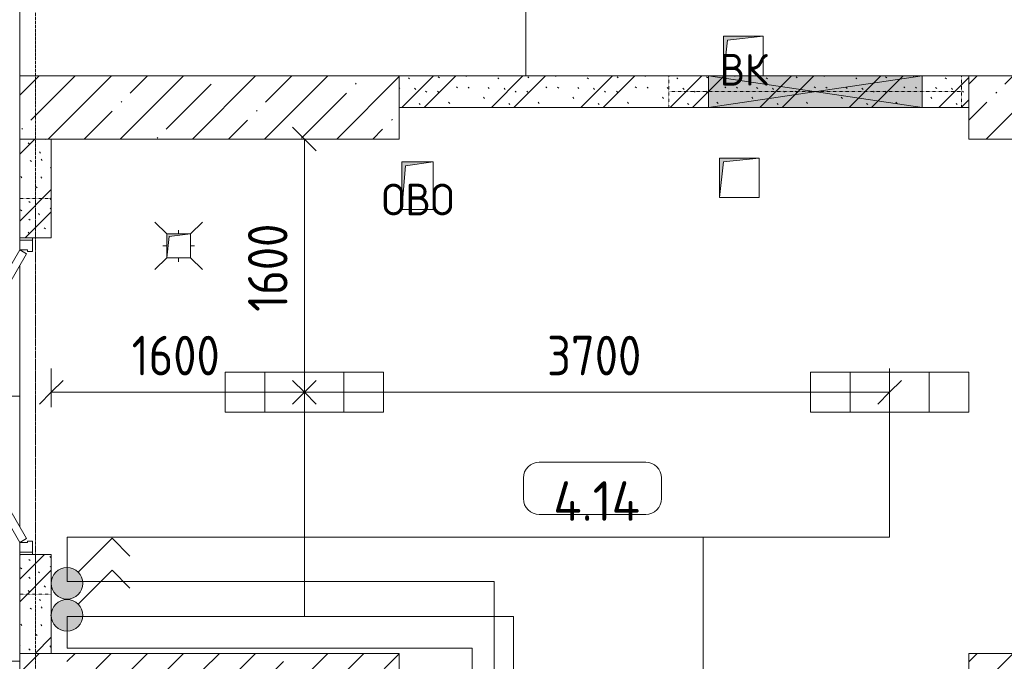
# Model space of a CAD drawing. Header units: millimetres. Extents: x -32229 to 170644, y -13689 to 125138.
# Tile 153 of 208: x 24735 to 30960, y 94150 to 98204. Entities that reach past the tile are written whole.
import ezdxf

# ---------------------------------------------------------------- set-up
doc = ezdxf.new("R2010")
doc.units = ezdxf.units.MM
doc.linetypes.add('3_ Штрих_ 1 х 1 мм', pattern=[2, 1, -1])
doc.linetypes.add('ADSK_Линия сетки', pattern=[25, 20, -2.5, 0, -2.5])
for name, color, linetype, lineweight in [('A-ANNO-DIMS', 7, 'Continuous', 9), ('A-ANNO-DIMS-200', 7, 'Continuous', 9), ('A-ANNO-NOTE', 7, 'Continuous', 18), ('A-AREA-IDEN', 7, 'Continuous', 9), ('A-DOOR', 7, 'Continuous', 18), ('A-DOOR-FRAM', 7, 'Continuous', 9), ('A-FLOR', 7, 'Continuous', 18), ('A-GLAZ', 7, 'Continuous', 18), ('A-WALL', 7, 'Continuous', 18), ('A-WALL-PATT', 7, 'Continuous', 40), ('I-WALL', 7, 'Continuous', 18), ('M-EQPM', 7, 'Continuous', 18), ('P-SANR-FIXT', 7, 'Continuous', 18), ('S-BEAM', 7, 'Continuous', 18), ('S-COLS', 7, 'Continuous', 18), ('S-GRID', 7, 'Continuous', 9)]:
    doc.layers.add(name, color=color, linetype=linetype, lineweight=lineweight)
doc.layers.add('A-DETL', color=7, linetype='Continuous', lineweight=9, true_color=0x00a600)
doc.styles.add('GOST Common', font='GOST_Common.ttf', dxfattribs={"height": 200})
doc.styles.add('GOST Common_5', font='GOST_Common.ttf', dxfattribs={"height": 250})
doc.styles.add('GOST Common_6', font='GOST_Common.ttf', dxfattribs={"width": 0.9, "height": 250})
doc.dimstyles.new('ГОСТ_2_5_мм2_1', dxfattribs={"dimscale": 304.8, "dimtxt": 251.428749, "dimasz": 0.492126, "dimexe": 0.492126, "dimexo": 0.656168, "dimgap": 0.098425, "dimtad": 1, "dimdec": 0, "dimdsep": 46, "dimtxsty": 'GOST Common_6', "dimblk1": 'OBLIQUE', "dimblk2": 'OBLIQUE', "dimsah": 1, "dimcen": 0.09, "dimazin": 2, "dimtfac": 1, "dimtdec": 4, "dimtix": 1, "dimtmove": 0, "dimatfit": 3, "dimfxl": 1, "dimtvp": 1, "dimtolj": 1, "dimtzin": 0, "dimarcsym": 2})
pattern_1 = [(135, (300.56, 377.28), (-565.6854, 6e-14), [10, -790]), (135, (349.8, 474.73), (-565.6854, 6e-14), [10, -790]), (135, (423.93, 473.06), (-565.6854, 6e-14), [10, -790]), (135, (229.92, 447.9), (-565.6854, 6e-14), [10, -790]), (135, (155.08, 447.9), (-565.6854, 6e-14), [10, -790]), (135, (114.9, 369.03), (-565.6854, 6e-14), [10, -790]), (135, (132.43, 285.8), (-565.6854, 6e-14), [10, -790]), (135, (214.66, 322), (-565.6854, 6e-14), [10, -790]), (135, (198.16, 261.88), (-565.6854, 6e-14), [10, -790]), (135, (45.2, 272.9), (-565.6854, 6e-14), [10, -790]), (135, (42.32, 336.16), (-565.6854, 6e-14), [10, -790]), (135, (92.26, 192.24), (-565.6854, 6e-14), [10, -790]), (135, (7.07, 149.2), (-565.6854, 6e-14), [10, -790]), (135, (80.6, 95.1), (-565.6854, 6e-14), [10, -790]), (135, (79.53, 36.94), (-565.6854, 6e-14), [10, -790]), (135, (153.87, 74.56), (-565.6854, 6e-14), [10, -790]), (135, (228.35, 124.8), (-565.6854, 6e-14), [10, -790]), (135, (279.75, 180.4), (-565.6854, 6e-14), [10, -790]), (135, (282.9, 31.63), (-565.6854, 6e-14), [10, -790]), (135, (377.38, 53.45), (-565.6854, 6e-14), [10, -790]), (135, (352.28, 102.7), (-565.6854, 6e-14), [10, -790]), (135, (354.05, 0), (-565.6854, 6e-14), [10, -790]), (135, (553.23, 16.45), (-565.6854, 6e-14), [10, -790]), (135, (542.38, 63.45), (-565.6854, 6e-14), [10, -790]), (135, (536.58, 239.3), (-565.6854, 6e-14), [10, -790]), (135, (475.85, 203.9), (-565.6854, 6e-14), [10, -790]), (135, (475.85, 316.54), (-565.6854, 6e-14), [10, -790]), (135, (520.8, 408.7), (-565.6854, 6e-14), [10, -790]), (135, (551.1, 470.8), (-565.6854, 6e-14), [10, -790]), (135, (235.25, 537.93), (-565.6854, 6e-14), [10, -790]), (135, (407.25, 547.65), (-565.6854, 6e-14), [10, -790]), (135, (94.5, 558.6), (-565.6854, 6e-14), [10, -790]), (135, (46.4, 532.3), (-565.6854, 6e-14), [10, -790]), (135, (85.56, 465.04), (-565.6854, 6e-14), [10, -790]), (135, (355.53, 181.14), (-565.6854, 6e-14), [10, -790]), (135, (362.23, 243.6), (-565.6854, 6e-14), [10, -790]), (135, (413.45, 344.1), (-565.6854, 6e-14), [10, -790]), (135, (286.3, 273.25), (-565.6854, 6e-14), [10, -790]), (135, (423.02, 263.72), (-565.6854, 6e-14), [10, -790]), (135, (162.94, 190.2), (-565.6854, 6e-14), [10, -790]), (135, (470.25, 120.93), (-565.6854, 6e-14), [10, -790]), (135, (484.48, 9.78), (-565.6854, 6e-14), [10, -790]), (45, (0, 212.13), (-565.6854, 0), []), (45, (212.13, 0), (-565.6854, 0), []), (45, (353.55, 0), (-565.6854, 0), []), (45, (0, 353.55), (-565.6854, 0), [])]
pattern_2 = [(45, (0, 0), (-228.0985, 228.0985), []), (45, (228.1, 0), (-228.0985, 228.0985), [403.225, -80.645, 6.706, -73.939])]

# ---------------------------------------------------------------- blocks, each defined once
blk = doc.blocks.new('АР_Дверь двупольная - 2000х2100h_925_925__техн_-V3--01 ЭО')
at = {"layer": 'A-DOOR', "color": 253, "lineweight": 13, "true_color": 0xaaaaaa}
for p, q in [((-925, 100), (-123.9, 562.5)), ((-123.9, 562.5), (-98.9, 519.2)), ((123.9, 562.5), (98.9, 519.2)), ((925, 100), (123.9, 562.5)), ((-98.9, 519.2), (-900, 56.7)), ((98.9, 519.2), (900, 56.7)), ((-900, 56.7), (-925, 100)), ((900, 56.7), (925, 100))]:
    blk.add_line(p, q, dxfattribs=at)
at = {"layer": 'A-DOOR', "color": 253, "lineweight": 5, "true_color": 0xaaaaaa}
for p, q in [((-296.2, 520.8), (-207.4, 572.1)), ((-160.4, 550.7), (-166.4, 561.1)), ((160.4, 550.7), (166.4, 561.1)), ((296.2, 520.8), (207.4, 572.1)), ((-283.7, 499.2), (-296.2, 520.8)), ((-283.7, 499.2), (-194.9, 550.4)), ((-149.6, 556.9), (-192.9, 531.9)), ((-192.9, 531.9), (-188.9, 525)), ((-182.1, 538.2), (-188.1, 548.6)), ((-116.6, 499.8), (-159.9, 474.8)), ((-145.6, 550), (-149.6, 556.9)), ((-120.6, 506.7), (-116.6, 499.8)), ((120.6, 506.7), (116.6, 499.8)), ((116.6, 499.8), (159.9, 474.8)), ((145.6, 550), (149.6, 556.9)), ((149.6, 556.9), (192.9, 531.9)), ((182.1, 538.2), (188.1, 548.6)), ((192.9, 531.9), (188.9, 525)), ((283.7, 499.2), (194.9, 550.4)), ((283.7, 499.2), (296.2, 520.8)), ((-233.7, 412.5), (-144.9, 463.8)), ((-221.2, 390.9), (-132.4, 442.2)), ((-159.9, 474.8), (-163.9, 481.7)), ((-149.1, 481), (-143, 470.6)), ((-127.4, 493.5), (-121.4, 483.1)), ((127.4, 493.5), (121.4, 483.1)), ((221.2, 390.9), (132.4, 442.2)), ((149.1, 481), (143, 470.6)), ((233.7, 412.5), (144.9, 463.8)), ((159.9, 474.8), (163.9, 481.7)), ((-233.7, 412.5), (-221.2, 390.9)), ((233.7, 412.5), (221.2, 390.9))]:
    blk.add_line(p, q, dxfattribs=at)
for centre, radius, start, end in [((-192.4, 546.1), 30, 30, 120), ((-925, 100), 925, 0, 30), ((925, 100), 925, 150, 180), ((192.4, 546.1), 30, 60, 150), ((-192.4, 546.1), 4.99, 30, 120), ((192.4, 546.1), 4.99, 60, 150), ((-147.4, 468.1), 4.99, 300, 30), ((-147.4, 468.1), 30, 300, 30), ((147.4, 468.1), 30, 150, 240), ((147.4, 468.1), 4.99, 150, 240)]:
    blk.add_arc(centre, radius, start, end, dxfattribs=at)
at = {"layer": 'A-DOOR-FRAM', "color": 253, "lineweight": 13, "true_color": 0xaaaaaa}
for p, q in [((-985, 100), (-1000, 100)), ((-985, 100), (-925, 100)), ((-985, 20), (-985, 100)), ((-925, 100), (-925, 50)), ((985, 100), (925, 100)), ((925, 100), (925, 50)), ((985, 20), (985, 100)), ((985, 100), (1000, 100)), ((-985, 20), (-1000, 20)), ((-915, 20), (-985, 20)), ((-925, 50), (-915, 50)), ((-915, 50), (-915, 20)), ((925, 50), (915, 50)), ((915, 50), (915, 20)), ((915, 20), (985, 20)), ((985, 20), (1000, 20))]:
    blk.add_line(p, q, dxfattribs=at)
blk = doc.blocks.new('АР_Отверстие прямоугольное - ОВВ-4861667--01 ЭО')
at = {"layer": 'A-GLAZ', "lineweight": 13, "true_color": 0xf0f0f0}
blk.add_hatch(color=7, dxfattribs=at).paths.add_polyline_path([(-550, 100), (-550, -100), (800, -99.9), (800, 100), (455, 100)])
at = {"layer": 'A-GLAZ', "color": 253, "lineweight": 5, "true_color": 0xaaaaaa}
for p, q in [((800, 100), (-550, -100)), ((-550, 100), (800, -100))]:
    blk.add_line(p, q, dxfattribs=at)
at = {"layer": 'A-GLAZ', "color": 253, "lineweight": 13, "true_color": 0xaaaaaa}
for p, q in [((800, 100), (-550, 100)), ((-550, 100), (-550, -100)), ((-550, 100), (-550, -100)), ((800, -100), (800, 100)), ((800, 100), (800, -100)), ((-550, -100), (455, -100)), ((705, -100), (800, -100))]:
    blk.add_line(p, q, dxfattribs=at)
blk = doc.blocks.new('АР_Канал вертикальный прямоугольный - ВК-5403405--01 ЭО')
at = {"layer": 'M-EQPM', "lineweight": 13, "true_color": 0xe2e2e2}
blk.add_hatch(color=254, dxfattribs=at).paths.add_polyline_path([(-75, -75), (-60, 60), (75, 75), (-75, 75)])
at = {"layer": 'M-EQPM', "color": 253, "lineweight": 13, "true_color": 0xaaaaaa}
for p, q in [((75, 75), (-75, 75)), ((-75, 75), (-75, -75)), ((75, 75), (-75, 75)), ((-75, 75), (-75, -75)), ((-75, -75), (-75, 75)), ((-75, 75), (75, 75)), ((-60, 60), (75, 75)), ((-60, 60), (75, 75)), ((75, -75), (75, 75)), ((75, 75), (75, -75)), ((-75, -75), (-60, 60)), ((-75, -75), (-60, 60)), ((-75, -75), (75, -75)), ((75, -75), (-75, -75))]:
    blk.add_line(p, q, dxfattribs=at)
blk = doc.blocks.new('АР_Трап - 100-100-2797955--01 ЭО')
at = {"layer": 'P-SANR-FIXT', "color": 253, "lineweight": 13, "true_color": 0xaaaaaa}
for p, q in [((-75, 75), (-150, 150)), ((75, 75), (150, 150)), ((0, 75), (0, 100)), ((-100, 0), (-75, 0)), ((75, 0), (100, 0)), ((-75, -75), (-150, -150)), ((0, -100), (0, -75)), ((75, -75), (150, -150))]:
    blk.add_line(p, q, dxfattribs=at)
blk = doc.blocks.new('АР_Перемычка - 200_Уx2_75x5__250-250-V118--01 ЭО')
at = {"layer": 'S-BEAM', "color": 9, "linetype": '3_ Штрих_ 1 х 1 мм', "lineweight": 15, "true_color": 0xc4c4c4}
for p, q in [((-1250, 100), (-1250, -100)), ((1250, 100), (1250, -100)), ((-1250, 0), (1250, 0))]:
    blk.add_line(p, q, dxfattribs=at)
blk = doc.blocks.new('АР_Перемычка - 200_Уx2_75x5__250-250-7319687--01 ЭО')
at = {"layer": 'S-BEAM', "color": 9, "linetype": '3_ Штрих_ 1 х 1 мм', "lineweight": 15, "true_color": 0xc4c4c4}
for p, q in [((-925, 100), (-925, -100)), ((925, 100), (925, -100)), ((-925, 0), (-675, 0)), ((-675, 0), (675, 0)), ((675, 0), (925, 0))]:
    blk.add_line(p, q, dxfattribs=at)
blk = doc.blocks.new('АР_Канал вертикальный прямоугольный - ВК-5095542--01 ЭО')
at = {"layer": 'M-EQPM', "lineweight": 13, "true_color": 0xe2e2e2}
blk.add_hatch(color=254, dxfattribs=at).paths.add_polyline_path([(-125, -125), (-100, 100), (125, 125), (-125, 125)])
at = {"layer": 'M-EQPM', "color": 253, "lineweight": 13, "true_color": 0xaaaaaa}
for p, q in [((125, 125), (-125, 125)), ((-125, 125), (-125, -125)), ((125, 125), (-125, 125)), ((-125, 125), (-125, -125)), ((-125, -125), (-125, 125)), ((-125, 125), (125, 125)), ((-100, 100), (125, 125)), ((-100, 100), (125, 125)), ((125, -125), (125, 125)), ((125, 125), (125, -125)), ((-125, -125), (-100, 100)), ((-125, -125), (-100, 100)), ((-125, -125), (125, -125)), ((125, -125), (-125, -125))]:
    blk.add_line(p, q, dxfattribs=at)
blk = doc.blocks.new('АР_Канал вертикальный прямоугольный - ОВО-5159873--01 ЭО')
at = {"layer": 'M-EQPM', "lineweight": 13, "true_color": 0xe2e2e2}
blk.add_hatch(color=254, dxfattribs=at).paths.add_polyline_path([(-100, -150), (-75, 125), (100, 150), (-100, 150)])
at = {"layer": 'M-EQPM', "color": 253, "lineweight": 13, "true_color": 0xaaaaaa}
for p, q in [((100, 150), (-100, 150)), ((-100, 150), (-100, -150)), ((100, 150), (-100, 150)), ((-100, 150), (-100, -150)), ((-100, -150), (-100, 150)), ((-100, 150), (100, 150)), ((-100, -150), (-75, 125)), ((-100, -150), (-75, 125)), ((-75, 125), (100, 150)), ((-75, 125), (100, 150)), ((100, -150), (100, 150)), ((100, 150), (100, -150)), ((-100, -150), (100, -150)), ((100, -150), (-100, -150))]:
    blk.add_line(p, q, dxfattribs=at)
blk = doc.blocks.new('АР_Канал вертикальный прямоугольный - ВК-6387307--01 ЭО')
at = {"layer": 'M-EQPM', "lineweight": 13, "true_color": 0xe2e2e2}
blk.add_hatch(color=254, dxfattribs=at).paths.add_polyline_path([(-125, -125), (-100, 100), (125, 125), (-125, 125)])
at = {"layer": 'M-EQPM', "color": 253, "lineweight": 13, "true_color": 0xaaaaaa}
for p, q in [((125, 125), (-125, 125)), ((-125, 125), (-125, -125)), ((125, 125), (-125, 125)), ((-125, 125), (-125, -125)), ((-125, -125), (-125, 125)), ((-125, 125), (125, 125)), ((-100, 100), (125, 125)), ((-100, 100), (125, 125)), ((125, -125), (125, 125)), ((125, 125), (125, -125)), ((-125, -125), (-100, 100)), ((-125, -125), (-100, 100)), ((-125, -125), (125, -125)), ((125, -125), (-125, -125))]:
    blk.add_line(p, q, dxfattribs=at)
blk = doc.blocks.new('АР_Канал вертикальный прямоугольный - ВК-6260049--01 ЭО')
at = {"layer": 'M-EQPM', "lineweight": 13, "true_color": 0xe2e2e2}
blk.add_hatch(color=254, dxfattribs=at).paths.add_polyline_path([(-125, -125), (-100, 100), (125, 125), (-125, 125)])
at = {"layer": 'M-EQPM', "color": 253, "lineweight": 13, "true_color": 0xaaaaaa}
for p, q in [((125, 125), (-125, 125)), ((-125, 125), (-125, -125)), ((125, 125), (-125, 125)), ((-125, 125), (-125, -125)), ((-125, -125), (-125, 125)), ((-125, 125), (125, 125)), ((-100, 100), (125, 125)), ((-100, 100), (125, 125)), ((125, -125), (125, 125)), ((125, 125), (125, -125)), ((-125, -125), (-100, 100)), ((-125, -125), (-100, 100)), ((-125, -125), (125, -125)), ((125, -125), (-125, -125))]:
    blk.add_line(p, q, dxfattribs=at)
blk = doc.blocks.new('Наметкина 10_РД_АР_П_rvt-1--01 ЭО')
at = {"layer": 'A-WALL-PATT', "lineweight": 5, "true_color": 0xaaaaaa}
h = blk.add_hatch(dxfattribs=at)
h.set_pattern_fill('FP_6', color=253, style=0, pattern_type=2)
h.set_pattern_definition(pattern_1)
h.paths.add_polyline_path([(30735.3, 97650), (30735.3, 97850), (27135.3, 97850), (27135.3, 97650), (30440.3, 97650)])
h = blk.add_hatch(dxfattribs=at)
h.set_pattern_fill('FP_6', color=253, style=0, pattern_type=2)
h.set_pattern_definition(pattern_1)
h.paths.add_polyline_path([(24735.3, 94200), (24935.3, 94200), (24934.6, 94825), (24735.3, 94825), (24735.3, 94407.4)])
h.paths.add_polyline_path([(24935.3, 96825), (24935.3, 97450), (24735.3, 97450), (24735.3, 96825)])
h = blk.add_hatch(dxfattribs=at)
h.set_pattern_fill('FP_1', color=253, style=0, pattern_type=2)
h.set_pattern_definition(pattern_2)
h.paths.add_polyline_path([(24985.3, 91650), (24985.3, 94200), (24735.3, 94200), (24735.3, 91650)])
h = blk.add_hatch(dxfattribs=at)
h.set_pattern_fill('FP_1', color=253, style=0, pattern_type=2)
h.set_pattern_definition(pattern_2)
h.paths.add_polyline_path([(25589.9, 93900), (27135.3, 93900), (27135.3, 94200), (24985.3, 94200), (24985.3, 93900)])
h = blk.add_hatch(dxfattribs=at)
h.set_pattern_fill('FP_1', color=253, style=0, pattern_type=2)
h.set_pattern_definition(pattern_2)
h.paths.add_polyline_path([(33135.3, 93900), (33135.3, 94200), (30735.3, 94200), (30735.3, 93900), (32611.7, 93900)])
at = {"layer": 'S-COLS', "lineweight": 5, "true_color": 0xaaaaaa}
h = blk.add_hatch(dxfattribs=at)
h.set_pattern_fill('FP_1', color=253, style=0, pattern_type=2)
h.set_pattern_definition(pattern_2)
h.paths.add_polyline_path([(27135.3, 97450), (27135.3, 97850), (24735.3, 97850), (24735.3, 97450)])
h = blk.add_hatch(dxfattribs=at)
h.set_pattern_fill('FP_1', color=253, style=0, pattern_type=2)
h.set_pattern_definition(pattern_2)
h.paths.add_polyline_path([(33135.3, 97450), (33135.3, 97850), (30735.3, 97850), (30735.3, 97450), (32985.3, 97450)])
at = {"layer": 'A-FLOR', "color": 253, "lineweight": 13, "true_color": 0xaaaaaa}
for p, q in [((27935.3, 97850), (27935.3, 103875)), ((24735.3, 97850), (24735.3, 103750)), ((24735.3, 96825), (24735.3, 96810)), ((24735.3, 96650), (24735.3, 95000)), ((24735.3, 94840), (24735.3, 94825)), ((19235.3, 94150), (24735.3, 94150))]:
    blk.add_line(p, q, dxfattribs=at)
at = {"layer": 'A-WALL', "color": 253, "lineweight": 13, "true_color": 0xaaaaaa}
for p, q in [((24735.3, 94200), (24735.3, 93620)), ((24985.3, 94200), (24735.3, 94200)), ((27135.3, 94200), (24985.3, 94200)), ((27135.3, 93900), (27135.3, 94200)), ((33135.3, 94200), (30735.3, 94200)), ((30735.3, 94200), (30735.3, 93900))]:
    blk.add_line(p, q, dxfattribs=at)
at = {"layer": 'I-WALL', "color": 253, "lineweight": 13, "true_color": 0xaaaaaa}
for p, q in [((29090.3, 97850), (27135.3, 97850)), ((27135.3, 97850), (27135.3, 97650)), ((29185.3, 97850), (29090.3, 97850)), ((30440.3, 97850), (29435.3, 97850)), ((30735.3, 97850), (30440.3, 97850)), ((30735.3, 97650), (30735.3, 97850)), ((27135.3, 97650), (29090.3, 97650)), ((29090.3, 97650), (30440.3, 97650)), ((30440.3, 97650), (30735.3, 97650)), ((24735.3, 97450), (24735.3, 96825)), ((24935.3, 97450), (24735.3, 97450)), ((24935.3, 96825), (24935.3, 97450)), ((24735.3, 96825), (24935.3, 96825)), ((24735.3, 94825), (24735.3, 94200)), ((24935.3, 94825), (24735.3, 94825)), ((24935.3, 94653.1), (24935.3, 94825)), ((24935.3, 94450.6), (24935.3, 94633.2)), ((24935.3, 94200), (24935.3, 94430.7)), ((24735.3, 94200), (24935.3, 94200))]:
    blk.add_line(p, q, dxfattribs=at)
at = {"layer": 'S-COLS', "color": 253, "lineweight": 15, "true_color": 0xaaaaaa}
for p, q in [((27135.3, 97850), (24735.3, 97850)), ((24735.3, 97850), (24735.3, 97450)), ((27135.3, 97450), (27135.3, 97850)), ((31435.3, 97850), (30735.3, 97850)), ((30735.3, 97850), (30735.3, 97450)), ((24735.3, 97450), (27135.3, 97450)), ((30735.3, 97450), (31960.3, 97450))]:
    blk.add_line(p, q, dxfattribs=at)
at = {"layer": 'A-DOOR', "color": 253, "lineweight": 13, "true_color": 0xaaaaaa, "rotation": 89.99999999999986}
blk.add_blockref('АР_Дверь двупольная - 2000х2100h_925_925__техн_-V3--01 ЭО', (24835.3, 95825), dxfattribs=at)
at = {"layer": 'A-GLAZ', "color": 253, "lineweight": 13, "true_color": 0xaaaaaa, "rotation": 180}
blk.add_blockref('АР_Отверстие прямоугольное - ОВВ-4861667--01 ЭО', (29890.3, 97750), dxfattribs=at)
at = {"layer": 'M-EQPM', "color": 253, "lineweight": 13, "true_color": 0xaaaaaa}
for name, p in [('АР_Канал вертикальный прямоугольный - ВК-5095542--01 ЭО', (29310.3, 97974.9)), ('АР_Канал вертикальный прямоугольный - ВК-6260049--01 ЭО', (29310.3, 97974.9)), ('АР_Канал вертикальный прямоугольный - ОВО-5159873--01 ЭО', (27250.3, 97155)), ('АР_Канал вертикальный прямоугольный - ВК-6387307--01 ЭО', (29285.3, 97205)), ('АР_Канал вертикальный прямоугольный - ВК-5403405--01 ЭО', (25740.3, 96775))]:
    blk.add_blockref(name, p, dxfattribs=at)
at = {"layer": 'P-SANR-FIXT', "color": 253, "lineweight": 13, "true_color": 0xaaaaaa}
blk.add_blockref('АР_Трап - 100-100-2797955--01 ЭО', (25740.3, 96775), dxfattribs=at)
at = {"layer": 'S-BEAM', "color": 253, "lineweight": 13, "true_color": 0xaaaaaa}
for name, p, rotation in [('АР_Перемычка - 200_Уx2_75x5__250-250-7319687--01 ЭО', (29765.3, 97750), 180), ('АР_Перемычка - 200_Уx2_75x5__250-250-V118--01 ЭО', (24835.3, 95825), 89.99999999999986)]:
    blk.add_blockref(name, p, dxfattribs=dict(at, rotation=rotation))
at = {"layer": 'A-ANNO-NOTE', "color": 253, "lineweight": 5, "true_color": 0xaaaaaa, "char_height": 200, "attachment_point": 5, "line_spacing_factor": 1.022766, "style": 'GOST Common'}
for s, insert, width in [('\\pt2540,5080,7620,10160,12700,15240,17780,20320,22860,25400,27940,30480,33020,35560,38100,40640,43180,45720,48260,50800,53340,55880,58420,60960,63500,66040,68580,71120,73660,76200,78740,81280;ВК', (29313.1, 97887.7), 344), ('\\pt2540,5080,7620,10160,12700,15240,17780,20320,22860,25400,27940,30480,33020,35560,38100,40640,43180,45720,48260,50800,53340,55880,58420,60960,63500,66040,68580,71120,73660,76200,78740,81280;ОВО', (27253.1, 97067.7), 502)]:
    blk.add_mtext(s, dxfattribs=dict(at, insert=insert, width=width))
blk = doc.blocks.new('Марка помещения 2 - Марка помещения 2-1605974--01 ЭО')
at = {"layer": 'A-AREA-IDEN', "color": 253, "true_color": 0xaaaaaa}
for p, q in [((-1.797, 0.841), (1.569, 0.841)), ((-2.297, -0.309), (-2.297, 0.341)), ((2.069, 0.341), (2.069, -0.309)), ((1.569, -0.809), (-1.797, -0.809))]:
    blk.add_line(p, q, dxfattribs=at)
for centre, start, end in [((-1.797, 0.341), 90, 180), ((1.569, 0.341), 0, 90), ((-1.797, -0.309), 180, 270), ((1.569, -0.309), 270, 360)]:
    blk.add_arc(centre, 0.5, start, end, dxfattribs=at)
blk = doc.blocks.new('DIMBLOCK296--01 ЭО')
at = {"layer": 'A-ANNO-DIMS-200'}
for p, q in [((24935.3, 95756.1), (24935.3, 96000)), ((26535, 95756.1), (26535, 96000)), ((24935.3, 95850), (25010.3, 95925)), ((26535, 95850), (26610, 95925)), ((24935.3, 95850), (24860.3, 95775)), ((24935.3, 95850), (26535, 95850)), ((24935.3, 95850), (24935.3, 95756.1)), ((26535, 95850), (26460, 95775)), ((26535, 95850), (26535, 95756.1))]:
    blk.add_line(p, q, dxfattribs=at)
at = {"layer": 'A-ANNO-DIMS-200', "color": 0, "insert": (25443.2, 96206.7), "char_height": 250, "width": 700.591, "attachment_point": 1, "line_spacing_factor": 1.022761, "style": 'GOST Common_6'}
blk.add_mtext('1600', dxfattribs=at)
blk = doc.blocks.new('_Oblique')
at = {"color": 0, "linetype": 'ByBlock', "lineweight": -2}
blk.add_line((-0.5, -0.5), (0.5, 0.5), dxfattribs=at)
blk = doc.blocks.new('DIMBLOCK297--01 ЭО')
at = {"layer": 'A-ANNO-DIMS-200'}
for p, q in [((26535, 95756.1), (26535, 96000)), ((30235.2, 95756.1), (30235.2, 96000)), ((26535, 95850), (26610, 95925)), ((30235.2, 95850), (30310.2, 95925)), ((26535, 95850), (26460, 95775)), ((26535, 95850), (30235.2, 95850)), ((26535, 95850), (26535, 95756.1)), ((30235.2, 95850), (30160.2, 95775)), ((30235.2, 95850), (30235.2, 95756.1))]:
    blk.add_line(p, q, dxfattribs=at)
at = {"layer": 'A-ANNO-DIMS-200', "color": 0, "insert": (28069.8, 96206.7), "char_height": 250, "width": 756.843, "attachment_point": 1, "line_spacing_factor": 1.022761, "style": 'GOST Common_6'}
blk.add_mtext('3700', dxfattribs=at)
blk = doc.blocks.new('DIMBLOCK298--01 ЭО')
at = {"layer": 'A-ANNO-DIMS-200'}
for p, q in [((26535.4, 97450), (26460.4, 97525)), ((26629.3, 97450), (26385.4, 97450)), ((26535.4, 95850), (26535.4, 97450)), ((26535.4, 97450), (26610.4, 97375)), ((26535.4, 97450), (26629.3, 97450)), ((26535.4, 95850), (26460.4, 95925)), ((26629.3, 95850), (26385.4, 95850)), ((26535.4, 95850), (26610.4, 95775)), ((26535.4, 95850), (26629.3, 95850))]:
    blk.add_line(p, q, dxfattribs=at)
at = {"layer": 'A-ANNO-DIMS-200', "color": 0, "insert": (26178.7, 96358.1), "char_height": 250, "width": 700.591, "attachment_point": 1, "rotation": 90, "line_spacing_factor": 1.022761, "style": 'GOST Common_6'}
blk.add_mtext('1600', dxfattribs=at)

msp = doc.modelspace()

# ---------------------------------------------------------------- hatches: boundary and pattern name
at = {"layer": 'A-ANNO-NOTE', "lineweight": 5, "true_color": 0xff0000}
msp.add_hatch(color=1, dxfattribs=at).paths.add_polyline_path([(25038.3, 94542.6), (25042, 94542.8), (25065.5, 94547.4), (25079.2, 94553), (25104.7, 94571.1), (25115.5, 94583.7), (25122.4, 94594.7), (25133.8, 94629.6), (25133.5, 94657.2), (25129.1, 94675.2), (25114.4, 94702.8), (25102, 94716.4), (25087.3, 94727.5), (25063.7, 94738.2), (25049.3, 94741.4), (25030.9, 94742.4), (25014.4, 94740.4), (24990, 94732), (24970, 94718.8), (24959.5, 94708.5), (24946.8, 94690.4), (24938.9, 94671.6), (24934.6, 94642.5), (24935.7, 94627.8), (24940.1, 94609.9), (24946.8, 94594.7), (24967.2, 94568.6), (24991.7, 94552.2), (25019.9, 94543.6)])
at = {"layer": 'A-ANNO-NOTE', "lineweight": 5, "true_color": 0x0000ff}
msp.add_hatch(color=5, dxfattribs=at).paths.add_polyline_path([(25038.3, 94340.1), (25042, 94340.3), (25065.5, 94344.9), (25079.2, 94350.5), (25104.7, 94368.6), (25115.5, 94381.2), (25122.4, 94392.2), (25133.8, 94427.1), (25133.5, 94454.7), (25129.1, 94472.7), (25114.4, 94500.3), (25102, 94513.9), (25087.3, 94525), (25063.7, 94535.7), (25049.3, 94538.9), (25030.9, 94539.9), (25014.4, 94537.9), (24990, 94529.5), (24970, 94516.3), (24952.8, 94496.4), (24946.8, 94487.9), (24938.9, 94469.1), (24934.6, 94440), (24935.7, 94425.3), (24940.1, 94407.4), (24946.8, 94392.2), (24967.2, 94366.1), (24991.7, 94349.7), (25019.9, 94341.1)])

# ---------------------------------------------------------------- linework, layer by layer
at = {"layer": 'A-ANNO-NOTE', "color": 5, "lineweight": 9, "true_color": 0x0000ff}
for p, q in [((26035, 95976.3), (27035, 95976.3)), ((26035, 95723.6), (26035, 95976.3)), ((26285, 95723.6), (26285, 95976.3)), ((26785, 95976.3), (26785, 95723.6)), ((27035, 95976.3), (27035, 95723.6)), ((27035, 95723.6), (26035, 95723.6)), ((25105.3, 94510.7), (25319.4, 94724.8)), ((25319.4, 94724.8), (25432.6, 94611.6))]:
    msp.add_line(p, q, dxfattribs=at)
at = {"layer": 'A-ANNO-NOTE', "color": 1, "lineweight": 9, "true_color": 0xff0000}
for p, q in [((29735.2, 95976.2), (30735.2, 95976.2)), ((29735.2, 95723.5), (29735.2, 95976.2)), ((29985.2, 95723.5), (29985.2, 95976.2)), ((30485.2, 95976.2), (30485.2, 95723.5)), ((30735.2, 95976.2), (30735.2, 95723.5)), ((30735.2, 95723.5), (29735.2, 95723.5)), ((25105.3, 94713.2), (25319.4, 94927.3)), ((25319.4, 94927.3), (25432.6, 94814.1))]:
    msp.add_line(p, q, dxfattribs=at)
msp.add_circle((25034.6, 94642.5), 100, dxfattribs=at)
at = {"layer": 'A-ANNO-NOTE', "color": 5, "lineweight": 9, "true_color": 0x0000ff}
msp.add_circle((25034.6, 94440), 100, dxfattribs=at)
at = {"layer": 'A-ANNO-NOTE', "color": 1, "lineweight": 9, "true_color": 0xff0000}
for start, end in [(90, 270), (270, 90)]:
    msp.add_arc((25034.6, 94642.5), 100, start, end, dxfattribs=at)
at = {"layer": 'A-ANNO-NOTE', "color": 5, "lineweight": 9, "true_color": 0x0000ff}
for start, end in [(90, 270), (270, 90)]:
    msp.add_arc((25034.6, 94440), 100, start, end, dxfattribs=at)
at = {"layer": 'A-DETL', "color": 5, "true_color": 0x0000ff}
for p, q in [((26536.6, 95853.9), (26536.6, 94433.9)), ((27856.6, 94433.9), (25035.3, 94433.9)), ((25035.3, 94433.9), (25035.3, 94233.9)), ((27856.6, 93599.9), (27856.6, 94433.9)), ((25035.3, 94233.9), (27595.3, 94233.9)), ((27595.3, 94233.9), (27595.3, 92033.9))]:
    msp.add_line(p, q, dxfattribs=at)
at = {"layer": 'A-DETL', "color": 1, "true_color": 0xff0000}
for p, q in [((30235.3, 95838.5), (30235.3, 94933.9)), ((30235.3, 94933.9), (25035.3, 94933.9)), ((25035.3, 94933.9), (25035.3, 94653.9)), ((29056.6, 92700.5), (29056.6, 94933.9)), ((25035.3, 94653.9), (27735.3, 94653.9)), ((27735.3, 94653.9), (27735.3, 92153.9))]:
    msp.add_line(p, q, dxfattribs=at)
at = {"layer": 'S-GRID', "color": 253, "linetype": 'ADSK_Линия сетки', "true_color": 0xaaaaaa}
msp.add_line((24835.3, -12088.9), (24835.3, 125138.4), dxfattribs=at)

# ---------------------------------------------------------------- block references
at = {"lineweight": 5}
msp.add_blockref('Наметкина 10_РД_АР_П_rvt-1--01 ЭО', (0, 0), dxfattribs=at)
at = {"layer": 'A-AREA-IDEN', "color": 253, "true_color": 0xaaaaaa, "xscale": 199.9999999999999, "yscale": 199.9999999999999, "zscale": 199.9999999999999}
msp.add_blockref('Марка помещения 2 - Марка помещения 2-1605974--01 ЭО', (28379.1, 95240.1), dxfattribs=at)

# ---------------------------------------------------------------- texts
at = {"layer": 'A-AREA-IDEN', "color": 253, "true_color": 0xaaaaaa, "insert": (28382.6, 95162.7), "char_height": 250, "width": 622, "attachment_point": 5, "line_spacing_factor": 1.022766, "style": 'GOST Common_5'}
msp.add_mtext('\\pt100,200,300,400,500,600,700,800,900,1000,1100,1200,1300,1400,1500,1600,1700,1800,1900,2000,2100,2200,2300,2400,2500,2600,2700,2800,2900,3000,3100,3200;4.14', dxfattribs=at)

# ---------------------------------------------------------------- dimensions: what is measured, and where the dimension line sits
at = {"layer": 'A-ANNO-DIMS'}
dim = msp.add_linear_dim(base=(26535.4, 97450), p1=(26429.3, 95850), p2=(26429.3, 97450), angle=90, dimstyle='ГОСТ_2_5_мм2_1', override={"dimpost": '<>', "dimfxl": 1600.003065}, dxfattribs=at)
dim.commit()
dim.dimension.update_dxf_attribs({"geometry": 'DIMBLOCK298--01 ЭО', "text_midpoint": (26380.4, 96650)})
for base, p1, p2, override, picture, middle in [((26535, 95850), (24935.3, 95956.1), (26535, 95956.1), {"dimpost": '<>', "dimfxl": 1599.717277}, 'DIMBLOCK296--01 ЭО', (25735.2, 96005)), ((30235.2, 95850), (26535, 95956.1), (30235.2, 95956.1), {"dimpost": '<>', "dimfxl": 3700.202414}, 'DIMBLOCK297--01 ЭО', (28385.1, 96005))]:
    dim = msp.add_linear_dim(base=base, p1=p1, p2=p2, dimstyle='ГОСТ_2_5_мм2_1', override=override, dxfattribs=at)
    dim.commit()
    dim.dimension.update_dxf_attribs({"geometry": picture, "text_midpoint": middle})

doc.saveas('drawing.dxf')
